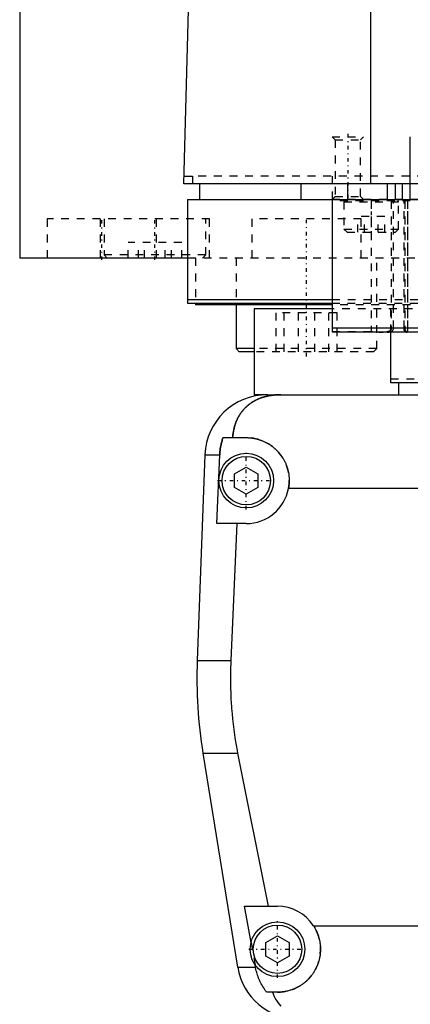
# Model space of a CAD drawing. Extents: x -120 to 120, y -136 to 715.
# Tile 2 of 12: x -100 to -50, y -71 to 56. Entities that reach past the tile are written whole.
import ezdxf

# ---------------------------------------------------------------- set-up
doc = ezdxf.new("R2010")
doc.units = 0
doc.linetypes.add('CENTER', pattern=[1.5, 0.45, -0.5, 0.05, -0.5])
doc.linetypes.add('DASHED', pattern=[2, 1, -1])
for name, color, linetype in [('AM_0', 7, 'CONTINUOUS'), ('AM_10', 7, 'CONTINUOUS'), ('AM_3', 7, 'DASHED'), ('AM_7', 7, 'CENTER')]:
    doc.layers.add(name, color=color, linetype=linetype)

msp = doc.modelspace()

# ---------------------------------------------------------------- linework, layer by layer
at = {"layer": 'AM_0', "color": 7, "linetype": 'CONTINUOUS'}
for p, q in [((-100, 363), (-100, 25)), ((-55.06, 34.5), (-55.06, 116.6)), ((-79, 34.5), (-76.83, 115.63)), ((-78.97, 35.5), (-77.86, 35.5)), ((-77.86, 35.5), (-77.86, 34.5)), ((79, 34.5), (-79, 34.5)), ((-77, 34.5), (-77, 32.5)), ((-64, 34.5), (-64, 32.5)), ((-58, 32.5), (-58, 34.5)), ((-52.9, 32.5), (-52.9, 34.5)), ((-51.9, 32.5), (-51.9, 34.5)), ((-51, 32.5), (-51, 34.5)), ((-78.5, 32.5), (78.5, 32.5)), ((-78.5, 32.5), (-78.5, 19.2)), ((-60, 32.5), (-60, 15.5)), ((-78.56, 25), (-100, 25)), ((-78.5, 19.7), (-60, 19.7)), ((-78.5, 19.2), (-60.04, 19.2)), ((-77.5, 19.2), (-77.5, 19)), ((-60.01, 19), (-77.5, 19)), ((-72.29, 19), (-72.29, 13.4)), ((-70, 18.5), (-70, 7.5)), ((-60.07, 18.5), (-70, 18.5)), ((-36, 16), (-60, 16)), ((-36, 15.5), (-60, 15.5)), ((-52.5, 9), (-52.5, 15.5)), ((-72.29, 13.4), (-71.89, 13)), ((-70.01, 13.4), (-72.29, 13.4)), ((-70, 13), (-71.89, 13)), ((-36, 9), (-52.5, 9)), ((-51.5, 9), (-51.5, 7.5)), ((-68.3, 7.5), (-70, 7.5)), ((-68.3, 7.5), (-36, 7.5)), ((-73.97, 2), (-71, 2)), ((-76.29, -0.2), (-77.28, -26.54)), ((-76.29, -0.2), (-74.4, -0.2)), ((-74.75, -9), (-74.4, -0.2)), ((-72.5, -2.63), (-71, -1.77)), ((-71, -1.77), (-69.5, -2.63)), ((-72.5, -4.37), (-72.5, -2.63)), ((-69.5, -2.63), (-69.5, -4.37)), ((-71, -5.23), (-72.5, -4.37)), ((-69.5, -4.37), (-71, -5.23)), ((-31.65, -4.5), (-65.59, -4.5)), ((-71, -9), (-74.75, -9)), ((-72.2, -9), (-72.97, -26.54)), ((-77.28, -26.54), (-72.97, -26.54)), ((-76.54, -38.4), (-72.1, -65.78)), ((-76.54, -38.4), (-72.1, -38.4)), ((-72.1, -38.4), (-68.19, -58)), ((-71.21, -58), (-67, -58)), ((-70.39, -62.62), (-71.21, -58)), ((-62.39, -60.5), (-9.77, -60.5)), ((-68.5, -62.63), (-67, -61.77)), ((-67, -61.77), (-65.5, -62.63)), ((-68.5, -64.37), (-68.5, -62.63)), ((-65.5, -62.63), (-65.5, -64.37)), ((-69.82, -65.78), (-69.87, -65.5)), ((-67, -65.23), (-68.5, -64.37)), ((-65.5, -64.37), (-67, -65.23)), ((-72.1, -65.78), (-69.82, -65.78)), ((-67, -69), (-68.39, -69))]:
    msp.add_line(p, q, dxfattribs=at)
for points in [[(-66.56, 7.5, 0), (-66.61, 7.5, 0), (-66.7, 7.5, 0), (-66.8, 7.5, 0), (-66.84, 7.5, 0), (-66.89, 7.49, 0), (-66.98, 7.49, 0), (-67.08, 7.49, 0), (-67.17, 7.48, 0), (-67.26, 7.47, 0), (-67.35, 7.47, 0), (-67.4, 7.46, 0), (-67.45, 7.46, 0), (-67.54, 7.45, 0), (-67.63, 7.44, 0), (-67.72, 7.42, 0), (-67.82, 7.41, 0), (-67.91, 7.4, 0), (-67.95, 7.39, 0), (-68, 7.38, 0), (-68.09, 7.37, 0), (-68.18, 7.35, 0), (-68.23, 7.34, 0), (-68.27, 7.33, 0), (-68.36, 7.31, 0), (-68.45, 7.29, 0), (-68.49, 7.28, 0), (-68.53, 7.27, 0), (-68.62, 7.24, 0), (-68.71, 7.22, 0), (-68.79, 7.2, 0), (-68.88, 7.17, 0), (-68.96, 7.14, 0), (-69, 7.13, 0), (-69.04, 7.11, 0), (-69.13, 7.08, 0), (-69.21, 7.05, 0), (-69.29, 7.02, 0), (-69.37, 6.99, 0), (-69.45, 6.96, 0), (-69.49, 6.94, 0), (-69.53, 6.92, 0), (-69.6, 6.89, 0), (-69.68, 6.85, 0), (-69.76, 6.81, 0), (-69.83, 6.77, 0), (-69.91, 6.74, 0), (-69.94, 6.72, 0), (-69.98, 6.69, 0), (-70.05, 6.65, 0), (-70.12, 6.61, 0), (-70.19, 6.57, 0), (-70.26, 6.52, 0), (-70.33, 6.48, 0), (-70.37, 6.46, 0), (-70.4, 6.43, 0), (-70.47, 6.39, 0), (-70.53, 6.34, 0), (-70.6, 6.29, 0), (-70.66, 6.24, 0), (-70.72, 6.19, 0), (-70.75, 6.17, 0), (-70.78, 6.14, 0), (-70.84, 6.09, 0), (-70.9, 6.04, 0), (-70.93, 6.01, 0), (-70.96, 5.98, 0), (-71.02, 5.93, 0), (-71.08, 5.87, 0), (-71.1, 5.85, 0), (-71.13, 5.82, 0), (-71.19, 5.76, 0), (-71.24, 5.71, 0), (-71.29, 5.65, 0), (-71.34, 5.59, 0), (-71.4, 5.53, 0), (-71.42, 5.5, 0), (-71.45, 5.47, 0), (-71.5, 5.41, 0), (-71.54, 5.35, 0), (-71.59, 5.28, 0), (-71.64, 5.22, 0), (-71.68, 5.16, 0), (-71.71, 5.12, 0), (-71.73, 5.09, 0), (-71.77, 5.02, 0), (-71.82, 4.96, 0), (-71.86, 4.89, 0), (-71.9, 4.82, 0), (-71.94, 4.75, 0), (-71.96, 4.72, 0), (-71.98, 4.68, 0), (-72.02, 4.61, 0), (-72.06, 4.54, 0), (-72.1, 4.46, 0), (-72.13, 4.39, 0), (-72.17, 4.32, 0), (-72.18, 4.28, 0), (-72.2, 4.24, 0), (-72.24, 4.16, 0), (-72.27, 4.09, 0), (-72.3, 4.01, 0), (-72.33, 3.93, 0), (-72.36, 3.85, 0), (-72.37, 3.81, 0), (-72.39, 3.77, 0), (-72.42, 3.69, 0), (-72.44, 3.61, 0), (-72.46, 3.57, 0), (-72.47, 3.52, 0), (-72.49, 3.44, 0), (-72.52, 3.36, 0), (-72.53, 3.32, 0), (-72.54, 3.27, 0), (-72.56, 3.19, 0), (-72.58, 3.1, 0), (-72.6, 3.02, 0), (-72.62, 2.93, 0), (-72.63, 2.84, 0), (-72.64, 2.8, 0), (-72.65, 2.76, 0), (-72.66, 2.67, 0), (-72.68, 2.58, 0), (-72.72, 2.27, 0), (-72.74, 2, 0)], [(-74.4, -0.2, 0), (-74.39, -0.14, 0), (-74.39, -0.02, 0), (-74.38, 0.1, 0), (-74.37, 0.16, 0), (-74.37, 0.23, 0), (-74.35, 0.35, 0), (-74.34, 0.47, 0), (-74.32, 0.6, 0), (-74.3, 0.72, 0), (-74.28, 0.85, 0), (-74.27, 0.91, 0), (-74.26, 0.97, 0), (-74.23, 1.1, 0), (-74.2, 1.22, 0), (-74.17, 1.34, 0), (-74.14, 1.47, 0), (-74.1, 1.59, 0), (-74.09, 1.65, 0), (-74.07, 1.71, 0), (-74.03, 1.83, 0), (-73.99, 1.94, 0), (-73.97, 2, 0)], [(-71, 2, 0), (-70.96, 2, 0), (-70.87, 2, 0), (-70.78, 2, 0), (-70.73, 1.99, 0), (-70.69, 1.99, 0), (-70.6, 1.99, 0), (-70.51, 1.98, 0), (-70.42, 1.97, 0), (-70.33, 1.96, 0), (-70.24, 1.95, 0), (-70.19, 1.94, 0), (-70.15, 1.93, 0), (-70.06, 1.92, 0), (-69.97, 1.9, 0), (-69.88, 1.88, 0), (-69.79, 1.86, 0), (-69.7, 1.84, 0), (-69.65, 1.83, 0), (-69.61, 1.82, 0), (-69.52, 1.8, 0), (-69.43, 1.77, 0), (-69.38, 1.76, 0), (-69.34, 1.74, 0), (-69.25, 1.72, 0), (-69.17, 1.69, 0), (-69.12, 1.67, 0), (-69.08, 1.65, 0), (-68.99, 1.62, 0), (-68.91, 1.59, 0), (-68.82, 1.55, 0), (-68.74, 1.51, 0), (-68.66, 1.48, 0), (-68.61, 1.46, 0), (-68.57, 1.44, 0), (-68.49, 1.39, 0), (-68.41, 1.35, 0), (-68.33, 1.31, 0), (-68.25, 1.26, 0), (-68.17, 1.22, 0), (-68.14, 1.2, 0), (-68.1, 1.17, 0), (-68.02, 1.12, 0), (-67.95, 1.07, 0), (-67.87, 1.02, 0), (-67.8, 0.97, 0), (-67.73, 0.92, 0), (-67.69, 0.89, 0), (-67.66, 0.87, 0), (-67.59, 0.81, 0), (-67.52, 0.76, 0), (-67.45, 0.7, 0), (-67.39, 0.65, 0), (-67.32, 0.59, 0), (-67.29, 0.56, 0), (-67.26, 0.53, 0), (-67.2, 0.47, 0), (-67.14, 0.41, 0), (-67.08, 0.35, 0), (-67.02, 0.29, 0), (-66.96, 0.23, 0), (-66.93, 0.2, 0), (-66.9, 0.17, 0), (-66.84, 0.1, 0), (-66.79, 0.04, 0), (-66.76, 0, 0), (-66.73, -0.03, 0), (-66.68, -0.1, 0), (-66.62, -0.17, 0), (-66.6, -0.2, 0), (-66.57, -0.24, 0), (-66.52, -0.31, 0), (-66.47, -0.38, 0), (-66.42, -0.45, 0), (-66.37, -0.53, 0), (-66.32, -0.6, 0), (-66.3, -0.64, 0), (-66.28, -0.68, 0), (-66.23, -0.76, 0), (-66.19, -0.83, 0), (-66.15, -0.91, 0), (-66.11, -0.99, 0), (-66.06, -1.07, 0), (-66.05, -1.11, 0), (-66.03, -1.15, 0), (-65.99, -1.23, 0), (-65.95, -1.32, 0), (-65.92, -1.4, 0), (-65.88, -1.48, 0), (-65.85, -1.57, 0), (-65.84, -1.61, 0), (-65.82, -1.65, 0), (-65.79, -1.74, 0), (-65.76, -1.82, 0), (-65.74, -1.91, 0), (-65.71, -1.99, 0), (-65.69, -2.08, 0), (-65.68, -2.12, 0), (-65.66, -2.17, 0), (-65.64, -2.25, 0), (-65.62, -2.34, 0), (-65.61, -2.43, 0), (-65.59, -2.52, 0), (-65.57, -2.6, 0), (-65.57, -2.65, 0), (-65.56, -2.69, 0), (-65.55, -2.78, 0), (-65.54, -2.87, 0), (-65.53, -2.91, 0), (-65.53, -2.96, 0), (-65.52, -3.04, 0), (-65.51, -3.13, 0), (-65.51, -3.18, 0), (-65.51, -3.22, 0), (-65.5, -3.31, 0), (-65.5, -3.39, 0), (-65.5, -3.48, 0), (-65.5, -3.57, 0), (-65.5, -3.65, 0), (-65.5, -3.7, 0), (-65.51, -3.74, 0), (-65.51, -3.83, 0), (-65.52, -3.92, 0), (-65.52, -4.01, 0), (-65.53, -4.1, 0), (-65.54, -4.19, 0), (-65.55, -4.23, 0), (-65.55, -4.28, 0), (-65.57, -4.37, 0), (-65.58, -4.46, 0), (-65.59, -4.5, 0)], [(-72.97, -26.54, 0), (-72.99, -26.87, 0), (-73.01, -27.51, 0), (-73.02, -28.16, 0), (-73.02, -28.47, 0), (-73.02, -28.79, 0), (-73.02, -29.43, 0), (-73, -30.07, 0), (-72.98, -30.72, 0), (-72.96, -31.37, 0), (-72.92, -32.03, 0), (-72.9, -32.36, 0), (-72.87, -32.69, 0), (-72.82, -33.35, 0), (-72.75, -34.02, 0), (-72.68, -34.69, 0), (-72.59, -35.36, 0), (-72.5, -36.04, 0), (-72.45, -36.38, 0), (-72.4, -36.71, 0), (-72.29, -37.39, 0), (-72.17, -38.06, 0), (-72.1, -38.4, 0)], [(-62.39, -60.5, 0), (-62.36, -60.55, 0), (-62.3, -60.65, 0), (-62.24, -60.74, 0), (-62.21, -60.79, 0), (-62.18, -60.84, 0), (-62.13, -60.95, 0), (-62.08, -61.05, 0), (-62.03, -61.15, 0), (-61.98, -61.26, 0), (-61.93, -61.36, 0), (-61.91, -61.41, 0), (-61.89, -61.47, 0), (-61.85, -61.57, 0), (-61.81, -61.68, 0), (-61.77, -61.79, 0), (-61.74, -61.9, 0), (-61.71, -62.01, 0), (-61.69, -62.06, 0), (-61.68, -62.12, 0), (-61.65, -62.23, 0), (-61.62, -62.34, 0), (-61.61, -62.39, 0), (-61.6, -62.45, 0), (-61.58, -62.56, 0), (-61.56, -62.66, 0), (-61.56, -62.72, 0), (-61.55, -62.77, 0), (-61.53, -62.88, 0), (-61.52, -62.99, 0), (-61.51, -63.1, 0), (-61.51, -63.21, 0), (-61.5, -63.31, 0), (-61.5, -63.37, 0), (-61.5, -63.42, 0), (-61.5, -63.52, 0), (-61.5, -63.63, 0), (-61.5, -63.73, 0), (-61.51, -63.84, 0), (-61.52, -63.95, 0), (-61.52, -64, 0), (-61.53, -64.05, 0), (-61.54, -64.16, 0), (-61.55, -64.26, 0), (-61.57, -64.37, 0), (-61.59, -64.47, 0), (-61.61, -64.58, 0), (-61.62, -64.63, 0), (-61.63, -64.69, 0), (-61.65, -64.79, 0), (-61.68, -64.9, 0), (-61.71, -65, 0), (-61.74, -65.1, 0), (-61.77, -65.21, 0), (-61.79, -65.26, 0), (-61.81, -65.31, 0), (-61.84, -65.41, 0), (-61.88, -65.51, 0), (-61.92, -65.61, 0), (-61.96, -65.71, 0), (-62.01, -65.81, 0), (-62.03, -65.86, 0), (-62.05, -65.9, 0), (-62.1, -66, 0), (-62.15, -66.1, 0), (-62.18, -66.14, 0), (-62.2, -66.19, 0), (-62.26, -66.28, 0), (-62.31, -66.37, 0), (-62.34, -66.42, 0), (-62.37, -66.46, 0), (-62.43, -66.55, 0), (-62.49, -66.64, 0), (-62.55, -66.73, 0), (-62.61, -66.81, 0), (-62.67, -66.9, 0), (-62.71, -66.94, 0), (-62.74, -66.98, 0), (-62.81, -67.06, 0), (-62.87, -67.14, 0), (-62.94, -67.21, 0), (-63.01, -67.29, 0), (-63.09, -67.36, 0), (-63.12, -67.4, 0), (-63.16, -67.44, 0), (-63.23, -67.51, 0), (-63.31, -67.58, 0), (-63.38, -67.64, 0), (-63.46, -67.71, 0), (-63.55, -67.78, 0), (-63.59, -67.81, 0), (-63.63, -67.85, 0), (-63.71, -67.91, 0), (-63.8, -67.97, 0), (-63.89, -68.04, 0), (-63.98, -68.1, 0), (-64.07, -68.15, 0), (-64.12, -68.18, 0), (-64.16, -68.21, 0), (-64.26, -68.27, 0), (-64.36, -68.32, 0), (-64.45, -68.37, 0), (-64.55, -68.43, 0), (-64.65, -68.47, 0), (-64.7, -68.5, 0), (-64.76, -68.52, 0), (-64.86, -68.57, 0), (-64.96, -68.61, 0), (-65.02, -68.63, 0), (-65.07, -68.65, 0), (-65.17, -68.69, 0), (-65.28, -68.72, 0), (-65.34, -68.74, 0), (-65.39, -68.76, 0), (-65.5, -68.79, 0), (-65.61, -68.82, 0), (-65.72, -68.85, 0), (-65.83, -68.87, 0), (-65.94, -68.9, 0), (-66, -68.91, 0), (-66.05, -68.92, 0), (-66.16, -68.94, 0), (-66.27, -68.95, 0), (-66.39, -68.97, 0), (-66.5, -68.98, 0), (-66.61, -68.99, 0), (-66.67, -68.99, 0), (-66.72, -68.99, 0), (-66.83, -69, 0), (-66.94, -69, 0), (-67, -69, 0)], [(-68.39, -69, 0), (-68.45, -68.92, 0), (-68.56, -68.77, 0), (-68.67, -68.61, 0), (-68.72, -68.53, 0), (-68.77, -68.45, 0), (-68.88, -68.28, 0), (-68.98, -68.11, 0), (-69.07, -67.93, 0), (-69.17, -67.75, 0), (-69.26, -67.57, 0), (-69.3, -67.47, 0), (-69.34, -67.38, 0), (-69.42, -67.19, 0), (-69.49, -67.01, 0), (-69.55, -66.83, 0), (-69.61, -66.65, 0), (-69.66, -66.46, 0), (-69.69, -66.37, 0), (-69.71, -66.27, 0), (-69.76, -66.08, 0), (-69.8, -65.88, 0), (-69.82, -65.78, 0)], [(-67.64, -69, 0), (-67.57, -69.19, 0), (-67.42, -69.55, 0), (-67.24, -69.89, 0), (-67.14, -70.05, 0), (-67.04, -70.21, 0), (-66.82, -70.51, 0), (-66.59, -70.78, 0)]]:
    msp.add_polyline3d(points, dxfattribs=at)
for centre, radius in [((-71, -3.5), 3.5), ((-71, -3.5), 3.1), ((-67, -63.5), 3.5), ((-67, -63.5), 3.1)]:
    msp.add_circle(centre, radius, dxfattribs=at)
for centre, radius, start, end in [((-68.3, -0.5), 8, 90, 177.861), ((-71, -3.5), 5.5, 270, 349.5243), ((-17.32, -28.78), 60, 177.861, 189.225), ((-67, -63.5), 5.5, 33.0557, 90), ((-64.2, -64.5), 8, 189.225, 270)]:
    msp.add_arc(centre, radius, start, end, dxfattribs=at)
at = {"layer": 'AM_10', "color": 7, "linetype": 'CONTINUOUS'}
msp.add_line((-50, 32.5), (-50, 40.5), dxfattribs=at)
at = {"layer": 'AM_3', "color": 6, "linetype": 'DASHED'}
for p, q in [((-60, 40.5), (-59.62, 40.12)), ((-60, 40.5), (-56, 40.5)), ((-56.38, 40.12), (-56, 40.5)), ((-59.62, 40.12), (-59.62, 32.88)), ((-59.62, 40.12), (-56.38, 40.12)), ((-56.38, 32.88), (-56.38, 40.12)), ((77.86, 35.5), (-77.86, 35.5)), ((-60, 35.5), (-60, 32.5)), ((-59.62, 32.88), (-60, 32.5)), ((-59.62, 32.88), (-56.38, 32.88)), ((-56, 32.5), (-56.38, 32.88)), ((77, 32.5), (-60.01, 32.5)), ((60, 32.3), (-60, 32.3)), ((-58.5, 32.2), (-58.5, 28.7)), ((-58.5, 32.2), (-51.5, 32.2)), ((-55, 32.3), (-55, 15.5)), ((-52.44, 32.3), (-52.44, 16)), ((-52.15, 16), (-52.15, 32.3)), ((-51.5, 28.7), (-51.5, 32.2)), ((-50.79, 16), (-50.79, 32.3)), ((-50.69, 32.3), (-50.69, 16)), ((-50.36, 32.3), (-50.36, 16)), ((-50.32, 16), (-50.32, 32.3)), ((-56.73, 28.3), (-56.73, 30.3)), ((-53.27, 30.3), (-56.73, 30.3)), ((-55.87, 28.3), (-55.87, 30.3)), ((-54.13, 28.3), (-54.13, 30.3)), ((-53.27, 28.3), (-53.27, 30.3)), ((-96.5, 30), (-96.5, 25)), ((-75.69, 30), (-96.5, 30)), ((-89.69, 30), (-89.69, 25)), ((-89.19, 30), (-89.19, 25.4)), ((-82.5, 25), (-82.5, 30)), ((-76.19, 25.4), (-76.19, 30)), ((-75.69, 25), (-75.69, 30)), ((-70.29, 30), (-70.29, 25)), ((-56.29, 30), (-70.29, 30)), ((-56.29, 25), (-56.29, 30)), ((-58.5, 28.7), (-58.1, 28.3)), ((-58.5, 28.7), (-51.5, 28.7)), ((-58.1, 28.3), (-51.9, 28.3)), ((-51.9, 28.3), (-51.5, 28.7)), ((-86.12, 25), (-86.12, 27)), ((-79.25, 27), (-86.12, 27)), ((-84.8, 25), (-84.8, 27)), ((-84.01, 25), (-84.01, 27)), ((-81.36, 25), (-81.36, 27)), ((-80.58, 25), (-80.58, 27)), ((-79.25, 25), (-79.25, 27)), ((-89.19, 25.4), (-88.79, 25)), ((-76.19, 25.4), (-89.19, 25.4)), ((-76.59, 25), (-76.19, 25.4)), ((78.56, 25), (-78.56, 25)), ((-77.5, 25), (-77.5, 19.2)), ((-72.29, 25), (-72.29, 19)), ((-54.29, 13.4), (-54.29, 25)), ((-60.04, 19.2), (60.04, 19.2)), ((60.01, 19), (-60.01, 19)), ((-60, 19.7), (60, 19.7)), ((-52.5, 15.5), (-52.5, 19.2)), ((-67.19, 13), (-67.19, 18)), ((-59.38, 18), (-67.19, 18)), ((-66.14, 13), (-66.14, 18)), ((-64.33, 13), (-64.33, 18)), ((-62.24, 13), (-62.24, 18)), ((-60.43, 13), (-60.43, 18)), ((-1.73, 18.5), (-60.07, 18.5)), ((-59.38, 13), (-59.38, 18)), ((-60, 15.57), (-55, 15.57)), ((-54.31, 15.5), (-60, 15.5)), ((-54.29, 13.4), (-70.01, 13.4)), ((-54.69, 13), (-70, 13)), ((-54.69, 13), (-54.29, 13.4)), ((52.5, 9.5), (-52.5, 9.5)), ((-70.39, -62.62), (-69.87, -65.5))]:
    msp.add_line(p, q, dxfattribs=at)
for points in [[(-55, 15.57, 0), (-54.96, 15.57, 0), (-54.88, 15.57, 0), (-54.79, 15.56, 0), (-54.75, 15.56, 0), (-54.71, 15.56, 0), (-54.62, 15.56, 0), (-54.54, 15.55, 0), (-54.45, 15.55, 0), (-54.37, 15.55, 0), (-54.28, 15.54, 0), (-54.24, 15.54, 0), (-54.19, 15.53, 0), (-54.11, 15.53, 0), (-54.02, 15.52, 0), (-53.93, 15.52, 0), (-53.85, 15.51, 0), (-53.77, 15.51, 0), (-53.72, 15.51, 0), (-53.68, 15.5, 0), (-53.6, 15.5, 0), (-53.52, 15.5, 0), (-53.48, 15.5, 0)], [(-52.44, 16, 0), (-52.44, 15.99, 0), (-52.44, 15.98, 0), (-52.44, 15.97, 0), (-52.44, 15.96, 0), (-52.44, 15.96, 0), (-52.44, 15.95, 0), (-52.45, 15.93, 0), (-52.45, 15.92, 0), (-52.45, 15.91, 0), (-52.45, 15.9, 0), (-52.46, 15.89, 0), (-52.46, 15.89, 0), (-52.46, 15.88, 0), (-52.47, 15.86, 0), (-52.47, 15.85, 0), (-52.48, 15.84, 0), (-52.48, 15.83, 0), (-52.49, 15.83, 0), (-52.49, 15.82, 0), (-52.5, 15.81, 0), (-52.5, 15.8, 0), (-52.51, 15.8, 0), (-52.51, 15.79, 0), (-52.52, 15.78, 0), (-52.53, 15.77, 0), (-52.53, 15.77, 0), (-52.53, 15.76, 0), (-52.54, 15.76, 0), (-52.55, 15.75, 0), (-52.56, 15.74, 0), (-52.57, 15.73, 0), (-52.57, 15.72, 0), (-52.58, 15.72, 0), (-52.58, 15.72, 0), (-52.59, 15.71, 0), (-52.6, 15.7, 0), (-52.61, 15.69, 0), (-52.62, 15.69, 0), (-52.63, 15.68, 0), (-52.63, 15.68, 0), (-52.64, 15.67, 0), (-52.65, 15.67, 0), (-52.66, 15.66, 0), (-52.67, 15.66, 0), (-52.68, 15.65, 0), (-52.69, 15.64, 0), (-52.69, 15.64, 0), (-52.7, 15.64, 0), (-52.71, 15.63, 0), (-52.72, 15.63, 0), (-52.76, 15.61, 0), (-52.82, 15.59, 0), (-52.85, 15.58, 0), (-52.88, 15.57, 0), (-52.95, 15.55, 0), (-53.02, 15.53, 0), (-53.1, 15.52, 0), (-53.17, 15.51, 0), (-53.24, 15.51, 0), (-53.27, 15.51, 0), (-53.3, 15.5, 0), (-53.37, 15.5, 0), (-53.44, 15.5, 0), (-53.48, 15.5, 0)], [(-52.98, 15.5, 0), (-52.95, 15.5, 0), (-52.89, 15.5, 0), (-52.83, 15.51, 0), (-52.8, 15.51, 0), (-52.77, 15.51, 0), (-52.71, 15.52, 0), (-52.65, 15.53, 0), (-52.59, 15.54, 0), (-52.54, 15.56, 0), (-52.49, 15.58, 0), (-52.46, 15.59, 0), (-52.46, 15.59, 0), (-52.45, 15.6, 0), (-52.44, 15.6, 0), (-52.43, 15.6, 0), (-52.43, 15.6, 0), (-52.42, 15.61, 0), (-52.41, 15.61, 0), (-52.4, 15.62, 0), (-52.39, 15.62, 0), (-52.39, 15.63, 0), (-52.38, 15.63, 0), (-52.38, 15.63, 0), (-52.37, 15.64, 0), (-52.36, 15.64, 0), (-52.35, 15.65, 0), (-52.34, 15.65, 0), (-52.34, 15.66, 0), (-52.33, 15.66, 0), (-52.33, 15.67, 0), (-52.32, 15.67, 0), (-52.31, 15.68, 0), (-52.31, 15.68, 0), (-52.3, 15.69, 0), (-52.29, 15.7, 0), (-52.29, 15.7, 0), (-52.29, 15.7, 0), (-52.28, 15.71, 0), (-52.27, 15.72, 0), (-52.26, 15.72, 0), (-52.26, 15.73, 0), (-52.25, 15.74, 0), (-52.25, 15.74, 0), (-52.24, 15.75, 0), (-52.24, 15.75, 0), (-52.23, 15.76, 0), (-52.23, 15.77, 0), (-52.22, 15.78, 0), (-52.21, 15.79, 0), (-52.21, 15.79, 0), (-52.21, 15.8, 0), (-52.2, 15.8, 0), (-52.2, 15.81, 0), (-52.2, 15.82, 0), (-52.19, 15.82, 0), (-52.19, 15.83, 0), (-52.18, 15.84, 0), (-52.18, 15.85, 0), (-52.18, 15.85, 0), (-52.18, 15.86, 0), (-52.17, 15.87, 0), (-52.17, 15.88, 0), (-52.17, 15.89, 0), (-52.16, 15.9, 0), (-52.16, 15.91, 0), (-52.16, 15.91, 0), (-52.16, 15.92, 0), (-52.16, 15.93, 0), (-52.15, 15.94, 0), (-52.15, 15.95, 0), (-52.15, 15.96, 0), (-52.15, 15.97, 0), (-52.15, 15.97, 0), (-52.15, 15.98, 0), (-52.15, 15.99, 0), (-52.15, 16, 0)], [(-50.56, 15.5, 0), (-50.57, 15.5, 0), (-50.57, 15.5, 0), (-50.57, 15.5, 0), (-50.57, 15.5, 0), (-50.57, 15.5, 0), (-50.58, 15.5, 0), (-50.58, 15.5, 0), (-50.58, 15.5, 0), (-50.58, 15.5, 0), (-50.59, 15.5, 0), (-50.59, 15.5, 0), (-50.59, 15.5, 0), (-50.59, 15.51, 0), (-50.6, 15.51, 0), (-50.6, 15.51, 0), (-50.6, 15.51, 0), (-50.6, 15.51, 0), (-50.61, 15.51, 0), (-50.61, 15.51, 0), (-50.61, 15.51, 0), (-50.61, 15.51, 0), (-50.61, 15.52, 0), (-50.62, 15.52, 0), (-50.62, 15.52, 0), (-50.62, 15.52, 0), (-50.62, 15.52, 0), (-50.62, 15.52, 0), (-50.63, 15.53, 0), (-50.63, 15.53, 0), (-50.63, 15.53, 0), (-50.64, 15.53, 0), (-50.64, 15.53, 0), (-50.64, 15.54, 0), (-50.64, 15.54, 0), (-50.65, 15.54, 0), (-50.65, 15.54, 0), (-50.65, 15.55, 0), (-50.65, 15.55, 0), (-50.66, 15.55, 0), (-50.66, 15.55, 0), (-50.66, 15.56, 0), (-50.66, 15.56, 0), (-50.67, 15.56, 0), (-50.67, 15.57, 0), (-50.67, 15.57, 0), (-50.67, 15.57, 0), (-50.67, 15.58, 0), (-50.68, 15.58, 0), (-50.68, 15.58, 0), (-50.68, 15.59, 0), (-50.68, 15.59, 0), (-50.69, 15.59, 0), (-50.69, 15.6, 0), (-50.69, 15.6, 0), (-50.69, 15.6, 0), (-50.7, 15.61, 0), (-50.7, 15.61, 0), (-50.7, 15.61, 0), (-50.7, 15.62, 0), (-50.71, 15.62, 0), (-50.71, 15.63, 0), (-50.71, 15.63, 0), (-50.71, 15.63, 0), (-50.71, 15.64, 0), (-50.71, 15.64, 0), (-50.72, 15.64, 0), (-50.72, 15.65, 0), (-50.72, 15.65, 0), (-50.72, 15.66, 0), (-50.72, 15.66, 0), (-50.72, 15.66, 0), (-50.73, 15.67, 0), (-50.73, 15.67, 0), (-50.73, 15.68, 0), (-50.73, 15.68, 0), (-50.73, 15.69, 0), (-50.74, 15.69, 0), (-50.74, 15.7, 0), (-50.74, 15.7, 0), (-50.74, 15.71, 0), (-50.74, 15.71, 0), (-50.75, 15.72, 0), (-50.75, 15.72, 0), (-50.75, 15.73, 0), (-50.75, 15.73, 0), (-50.75, 15.74, 0), (-50.75, 15.74, 0), (-50.76, 15.75, 0), (-50.76, 15.76, 0), (-50.76, 15.76, 0), (-50.76, 15.76, 0), (-50.76, 15.77, 0), (-50.76, 15.78, 0), (-50.77, 15.78, 0), (-50.77, 15.79, 0), (-50.77, 15.8, 0), (-50.77, 15.8, 0), (-50.77, 15.81, 0), (-50.77, 15.81, 0), (-50.77, 15.82, 0), (-50.77, 15.83, 0), (-50.78, 15.83, 0), (-50.78, 15.84, 0), (-50.78, 15.84, 0), (-50.78, 15.85, 0), (-50.78, 15.86, 0), (-50.78, 15.86, 0), (-50.78, 15.87, 0), (-50.78, 15.87, 0), (-50.78, 15.88, 0), (-50.78, 15.88, 0), (-50.78, 15.89, 0), (-50.78, 15.89, 0), (-50.78, 15.9, 0), (-50.79, 15.91, 0), (-50.79, 15.91, 0), (-50.79, 15.92, 0), (-50.79, 15.93, 0), (-50.79, 15.93, 0), (-50.79, 15.94, 0), (-50.79, 15.94, 0), (-50.79, 15.95, 0), (-50.79, 15.96, 0), (-50.79, 15.97, 0), (-50.79, 15.97, 0), (-50.79, 15.98, 0), (-50.79, 15.98, 0), (-50.79, 15.99, 0), (-50.79, 16, 0), (-50.79, 16, 0)], [(-50.69, 16, 0), (-50.69, 16, 0), (-50.69, 15.99, 0), (-50.69, 15.98, 0), (-50.69, 15.98, 0), (-50.69, 15.97, 0), (-50.69, 15.97, 0), (-50.69, 15.96, 0), (-50.69, 15.95, 0), (-50.69, 15.95, 0), (-50.69, 15.94, 0), (-50.69, 15.93, 0), (-50.69, 15.93, 0), (-50.69, 15.92, 0), (-50.69, 15.92, 0), (-50.69, 15.91, 0), (-50.69, 15.9, 0), (-50.69, 15.89, 0), (-50.69, 15.89, 0), (-50.69, 15.89, 0), (-50.68, 15.88, 0), (-50.68, 15.87, 0), (-50.68, 15.87, 0), (-50.68, 15.86, 0), (-50.68, 15.86, 0), (-50.68, 15.85, 0), (-50.68, 15.85, 0), (-50.68, 15.84, 0), (-50.68, 15.84, 0), (-50.68, 15.83, 0), (-50.68, 15.82, 0), (-50.68, 15.81, 0), (-50.67, 15.81, 0), (-50.67, 15.8, 0), (-50.67, 15.8, 0), (-50.67, 15.79, 0), (-50.67, 15.79, 0), (-50.67, 15.78, 0), (-50.67, 15.77, 0), (-50.67, 15.77, 0), (-50.66, 15.76, 0), (-50.66, 15.76, 0), (-50.66, 15.75, 0), (-50.66, 15.75, 0), (-50.66, 15.74, 0), (-50.66, 15.73, 0), (-50.66, 15.73, 0), (-50.65, 15.72, 0), (-50.65, 15.72, 0), (-50.65, 15.72, 0), (-50.65, 15.71, 0), (-50.65, 15.7, 0), (-50.65, 15.7, 0), (-50.64, 15.69, 0), (-50.64, 15.69, 0), (-50.64, 15.69, 0), (-50.64, 15.68, 0), (-50.64, 15.68, 0), (-50.64, 15.67, 0), (-50.63, 15.66, 0), (-50.63, 15.66, 0), (-50.63, 15.66, 0), (-50.63, 15.65, 0), (-50.63, 15.65, 0), (-50.63, 15.64, 0), (-50.62, 15.64, 0), (-50.62, 15.64, 0), (-50.62, 15.63, 0), (-50.62, 15.63, 0), (-50.62, 15.63, 0), (-50.62, 15.63, 0), (-50.61, 15.62, 0), (-50.61, 15.62, 0), (-50.61, 15.61, 0), (-50.61, 15.61, 0), (-50.61, 15.6, 0), (-50.6, 15.6, 0), (-50.6, 15.6, 0), (-50.6, 15.59, 0), (-50.6, 15.59, 0), (-50.6, 15.59, 0), (-50.59, 15.58, 0), (-50.59, 15.58, 0), (-50.59, 15.58, 0), (-50.59, 15.57, 0), (-50.59, 15.57, 0), (-50.58, 15.57, 0), (-50.58, 15.56, 0), (-50.58, 15.56, 0), (-50.58, 15.56, 0), (-50.58, 15.55, 0), (-50.57, 15.55, 0), (-50.57, 15.55, 0), (-50.57, 15.55, 0), (-50.57, 15.54, 0), (-50.56, 15.54, 0), (-50.56, 15.54, 0), (-50.56, 15.54, 0), (-50.56, 15.54, 0), (-50.56, 15.53, 0), (-50.55, 15.53, 0), (-50.55, 15.53, 0), (-50.55, 15.53, 0), (-50.55, 15.52, 0), (-50.54, 15.52, 0), (-50.54, 15.52, 0), (-50.54, 15.52, 0), (-50.54, 15.52, 0), (-50.54, 15.52, 0), (-50.54, 15.52, 0), (-50.53, 15.51, 0), (-50.53, 15.51, 0), (-50.53, 15.51, 0), (-50.53, 15.51, 0), (-50.53, 15.51, 0), (-50.52, 15.51, 0), (-50.52, 15.51, 0), (-50.52, 15.51, 0), (-50.52, 15.5, 0), (-50.51, 15.5, 0), (-50.51, 15.5, 0), (-50.51, 15.5, 0), (-50.51, 15.5, 0), (-50.51, 15.5, 0), (-50.5, 15.5, 0), (-50.5, 15.5, 0), (-50.5, 15.5, 0), (-50.5, 15.5, 0), (-50.5, 15.5, 0), (-50.49, 15.5, 0), (-50.49, 15.5, 0)], [(-50.36, 16, 0), (-50.36, 16, 0), (-50.36, 15.99, 0), (-50.36, 15.98, 0), (-50.36, 15.98, 0), (-50.36, 15.97, 0), (-50.36, 15.97, 0), (-50.36, 15.96, 0), (-50.36, 15.95, 0), (-50.36, 15.95, 0), (-50.36, 15.94, 0), (-50.36, 15.93, 0), (-50.36, 15.93, 0), (-50.36, 15.92, 0), (-50.36, 15.92, 0), (-50.36, 15.91, 0), (-50.36, 15.9, 0), (-50.36, 15.89, 0), (-50.36, 15.89, 0), (-50.36, 15.89, 0), (-50.36, 15.88, 0), (-50.36, 15.87, 0), (-50.36, 15.87, 0), (-50.36, 15.87, 0), (-50.36, 15.86, 0), (-50.36, 15.85, 0), (-50.36, 15.85, 0), (-50.36, 15.84, 0), (-50.36, 15.84, 0), (-50.36, 15.83, 0), (-50.36, 15.82, 0), (-50.36, 15.82, 0), (-50.36, 15.81, 0), (-50.37, 15.81, 0), (-50.37, 15.8, 0), (-50.37, 15.8, 0), (-50.37, 15.79, 0), (-50.37, 15.78, 0), (-50.37, 15.77, 0), (-50.37, 15.77, 0), (-50.37, 15.76, 0), (-50.37, 15.76, 0), (-50.37, 15.75, 0), (-50.37, 15.75, 0), (-50.37, 15.74, 0), (-50.37, 15.74, 0), (-50.37, 15.73, 0), (-50.37, 15.73, 0), (-50.38, 15.72, 0), (-50.38, 15.72, 0), (-50.38, 15.71, 0), (-50.38, 15.71, 0), (-50.38, 15.7, 0), (-50.38, 15.69, 0), (-50.38, 15.69, 0), (-50.38, 15.69, 0), (-50.38, 15.68, 0), (-50.38, 15.68, 0), (-50.38, 15.67, 0), (-50.39, 15.67, 0), (-50.39, 15.66, 0), (-50.39, 15.66, 0), (-50.39, 15.66, 0), (-50.39, 15.65, 0), (-50.39, 15.65, 0), (-50.39, 15.64, 0), (-50.39, 15.64, 0), (-50.39, 15.64, 0), (-50.39, 15.63, 0), (-50.4, 15.63, 0), (-50.4, 15.63, 0), (-50.4, 15.62, 0), (-50.4, 15.62, 0), (-50.4, 15.61, 0), (-50.4, 15.61, 0), (-50.4, 15.6, 0), (-50.4, 15.6, 0), (-50.4, 15.6, 0), (-50.41, 15.59, 0), (-50.41, 15.59, 0), (-50.41, 15.59, 0), (-50.41, 15.58, 0), (-50.41, 15.58, 0), (-50.41, 15.58, 0), (-50.41, 15.57, 0), (-50.42, 15.57, 0), (-50.42, 15.57, 0), (-50.42, 15.56, 0), (-50.42, 15.56, 0), (-50.42, 15.56, 0), (-50.42, 15.55, 0), (-50.42, 15.55, 0), (-50.43, 15.55, 0), (-50.43, 15.55, 0), (-50.43, 15.54, 0), (-50.43, 15.54, 0), (-50.43, 15.54, 0), (-50.44, 15.54, 0), (-50.44, 15.53, 0), (-50.44, 15.53, 0), (-50.44, 15.53, 0), (-50.44, 15.53, 0), (-50.44, 15.53, 0), (-50.45, 15.52, 0), (-50.45, 15.52, 0), (-50.45, 15.52, 0), (-50.45, 15.52, 0), (-50.45, 15.52, 0), (-50.45, 15.52, 0), (-50.45, 15.51, 0), (-50.46, 15.51, 0), (-50.46, 15.51, 0), (-50.46, 15.51, 0), (-50.46, 15.51, 0), (-50.46, 15.51, 0), (-50.47, 15.51, 0), (-50.47, 15.51, 0), (-50.47, 15.51, 0), (-50.47, 15.5, 0), (-50.47, 15.5, 0), (-50.47, 15.5, 0), (-50.48, 15.5, 0), (-50.48, 15.5, 0), (-50.48, 15.5, 0), (-50.48, 15.5, 0), (-50.49, 15.5, 0), (-50.49, 15.5, 0), (-50.49, 15.5, 0), (-50.49, 15.5, 0), (-50.49, 15.5, 0), (-50.49, 15.5, 0)], [(-50.43, 15.5, 0), (-50.43, 15.5, 0), (-50.43, 15.5, 0), (-50.43, 15.5, 0), (-50.43, 15.5, 0), (-50.42, 15.5, 0), (-50.42, 15.5, 0), (-50.42, 15.5, 0), (-50.42, 15.5, 0), (-50.42, 15.5, 0), (-50.42, 15.5, 0), (-50.41, 15.5, 0), (-50.41, 15.5, 0), (-50.41, 15.51, 0), (-50.41, 15.51, 0), (-50.41, 15.51, 0), (-50.41, 15.51, 0), (-50.4, 15.51, 0), (-50.4, 15.51, 0), (-50.4, 15.51, 0), (-50.4, 15.51, 0), (-50.4, 15.52, 0), (-50.4, 15.52, 0), (-50.4, 15.52, 0), (-50.39, 15.52, 0), (-50.39, 15.52, 0), (-50.39, 15.52, 0), (-50.39, 15.52, 0), (-50.39, 15.53, 0), (-50.39, 15.53, 0), (-50.39, 15.53, 0), (-50.38, 15.53, 0), (-50.38, 15.54, 0), (-50.38, 15.54, 0), (-50.38, 15.54, 0), (-50.38, 15.54, 0), (-50.38, 15.54, 0), (-50.38, 15.55, 0), (-50.37, 15.55, 0), (-50.37, 15.55, 0), (-50.37, 15.56, 0), (-50.37, 15.56, 0), (-50.37, 15.56, 0), (-50.37, 15.56, 0), (-50.37, 15.57, 0), (-50.37, 15.57, 0), (-50.36, 15.57, 0), (-50.36, 15.58, 0), (-50.36, 15.58, 0), (-50.36, 15.58, 0), (-50.36, 15.59, 0), (-50.36, 15.59, 0), (-50.36, 15.6, 0), (-50.36, 15.6, 0), (-50.36, 15.6, 0), (-50.36, 15.6, 0), (-50.35, 15.61, 0), (-50.35, 15.61, 0), (-50.35, 15.62, 0), (-50.35, 15.62, 0), (-50.35, 15.63, 0), (-50.35, 15.63, 0), (-50.35, 15.63, 0), (-50.35, 15.64, 0), (-50.35, 15.64, 0), (-50.35, 15.64, 0), (-50.35, 15.65, 0), (-50.34, 15.65, 0), (-50.34, 15.66, 0), (-50.34, 15.66, 0), (-50.34, 15.66, 0), (-50.34, 15.67, 0), (-50.34, 15.67, 0), (-50.34, 15.68, 0), (-50.34, 15.68, 0), (-50.34, 15.69, 0), (-50.34, 15.69, 0), (-50.34, 15.69, 0), (-50.34, 15.7, 0), (-50.34, 15.71, 0), (-50.33, 15.71, 0), (-50.33, 15.72, 0), (-50.33, 15.72, 0), (-50.33, 15.73, 0), (-50.33, 15.73, 0), (-50.33, 15.74, 0), (-50.33, 15.74, 0), (-50.33, 15.75, 0), (-50.33, 15.76, 0), (-50.33, 15.76, 0), (-50.33, 15.77, 0), (-50.33, 15.77, 0), (-50.33, 15.78, 0), (-50.33, 15.78, 0), (-50.33, 15.79, 0), (-50.33, 15.8, 0), (-50.32, 15.8, 0), (-50.32, 15.81, 0), (-50.32, 15.81, 0), (-50.32, 15.82, 0), (-50.32, 15.82, 0), (-50.32, 15.83, 0), (-50.32, 15.84, 0), (-50.32, 15.84, 0), (-50.32, 15.85, 0), (-50.32, 15.85, 0), (-50.32, 15.86, 0), (-50.32, 15.87, 0), (-50.32, 15.87, 0), (-50.32, 15.87, 0), (-50.32, 15.88, 0), (-50.32, 15.89, 0), (-50.32, 15.89, 0), (-50.32, 15.9, 0), (-50.32, 15.9, 0), (-50.32, 15.91, 0), (-50.32, 15.92, 0), (-50.32, 15.92, 0), (-50.32, 15.93, 0), (-50.32, 15.94, 0), (-50.32, 15.94, 0), (-50.32, 15.95, 0), (-50.32, 15.95, 0), (-50.32, 15.96, 0), (-50.32, 15.97, 0), (-50.32, 15.98, 0), (-50.32, 15.98, 0), (-50.32, 15.98, 0), (-50.32, 15.99, 0), (-50.32, 16, 0), (-50.32, 16, 0)], [(-72.74, 2, 0), (-72.74, 2.05, 0), (-72.73, 2.14, 0), (-72.72, 2.23, 0), (-72.72, 2.27, 0), (-72.71, 2.32, 0), (-72.7, 2.41, 0), (-72.69, 2.5, 0), (-72.68, 2.59, 0), (-72.66, 2.68, 0), (-72.65, 2.76, 0), (-72.64, 2.81, 0), (-72.63, 2.85, 0), (-72.61, 2.94, 0), (-72.6, 3.03, 0), (-72.58, 3.11, 0), (-72.56, 3.2, 0), (-72.54, 3.28, 0), (-72.52, 3.33, 0), (-72.51, 3.37, 0), (-72.49, 3.45, 0), (-72.46, 3.53, 0), (-72.45, 3.58, 0), (-72.44, 3.62, 0), (-72.41, 3.7, 0), (-72.39, 3.78, 0), (-72.37, 3.82, 0), (-72.36, 3.86, 0), (-72.33, 3.94, 0), (-72.3, 4.01, 0), (-72.27, 4.09, 0), (-72.23, 4.17, 0), (-72.2, 4.24, 0), (-72.18, 4.28, 0), (-72.17, 4.32, 0), (-72.13, 4.39, 0), (-72.1, 4.46, 0), (-72.06, 4.54, 0), (-72.02, 4.61, 0), (-71.98, 4.68, 0), (-71.96, 4.71, 0), (-71.94, 4.75, 0), (-71.9, 4.82, 0), (-71.86, 4.89, 0), (-71.82, 4.95, 0), (-71.78, 5.02, 0), (-71.73, 5.08, 0), (-71.71, 5.12, 0), (-71.69, 5.15, 0), (-71.64, 5.21, 0), (-71.6, 5.28, 0), (-71.55, 5.34, 0), (-71.5, 5.4, 0), (-71.45, 5.46, 0), (-71.43, 5.49, 0), (-71.4, 5.52, 0), (-71.35, 5.58, 0), (-71.3, 5.64, 0), (-71.25, 5.7, 0), (-71.19, 5.75, 0), (-71.14, 5.81, 0), (-71.11, 5.84, 0), (-71.08, 5.87, 0), (-71.03, 5.92, 0), (-70.97, 5.98, 0), (-70.94, 6, 0), (-70.91, 6.03, 0), (-70.85, 6.08, 0), (-70.79, 6.13, 0), (-70.76, 6.16, 0), (-70.73, 6.18, 0), (-70.67, 6.23, 0), (-70.6, 6.28, 0), (-70.54, 6.33, 0), (-70.47, 6.38, 0), (-70.41, 6.43, 0), (-70.37, 6.45, 0), (-70.34, 6.47, 0), (-70.27, 6.52, 0), (-70.2, 6.56, 0), (-70.13, 6.61, 0), (-70.06, 6.65, 0), (-69.99, 6.69, 0), (-69.95, 6.71, 0), (-69.91, 6.73, 0), (-69.84, 6.77, 0), (-69.76, 6.81, 0), (-69.69, 6.85, 0), (-69.61, 6.88, 0), (-69.53, 6.92, 0), (-69.5, 6.94, 0), (-69.46, 6.95, 0), (-69.38, 6.99, 0), (-69.3, 7.02, 0), (-69.22, 7.05, 0), (-69.13, 7.08, 0), (-69.05, 7.11, 0), (-69.01, 7.13, 0), (-68.97, 7.14, 0), (-68.89, 7.17, 0), (-68.8, 7.19, 0), (-68.72, 7.22, 0), (-68.63, 7.24, 0), (-68.54, 7.27, 0), (-68.5, 7.28, 0), (-68.46, 7.29, 0), (-68.37, 7.31, 0), (-68.28, 7.33, 0), (-68.23, 7.34, 0), (-68.19, 7.35, 0), (-68.1, 7.36, 0), (-68.01, 7.38, 0), (-67.96, 7.39, 0), (-67.91, 7.4, 0), (-67.82, 7.41, 0), (-67.73, 7.42, 0), (-67.64, 7.44, 0), (-67.55, 7.45, 0), (-67.45, 7.46, 0), (-67.41, 7.46, 0), (-67.36, 7.47, 0), (-67.27, 7.47, 0), (-67.17, 7.48, 0), (-67.08, 7.49, 0), (-66.99, 7.49, 0), (-66.89, 7.49, 0), (-66.85, 7.5, 0), (-66.8, 7.5, 0), (-66.7, 7.5, 0), (-66.61, 7.5, 0), (-66.56, 7.5, 0)], [(-73.97, 2, 0), (-73.99, 1.94, 0), (-74.03, 1.83, 0), (-74.07, 1.71, 0), (-74.09, 1.65, 0), (-74.1, 1.59, 0), (-74.14, 1.47, 0), (-74.17, 1.34, 0), (-74.2, 1.22, 0), (-74.23, 1.1, 0), (-74.26, 0.97, 0), (-74.27, 0.91, 0), (-74.28, 0.85, 0), (-74.3, 0.72, 0), (-74.32, 0.6, 0), (-74.34, 0.47, 0), (-74.35, 0.35, 0), (-74.37, 0.23, 0), (-74.37, 0.16, 0), (-74.38, 0.1, 0), (-74.39, -0.02, 0), (-74.39, -0.14, 0), (-74.4, -0.2, 0)]]:
    msp.add_polyline3d(points, dxfattribs=at)
for centre, radius, start, end in [((-58.4, 32.2), 0.1, 90, 180), ((-51.6, 32.2), 0.1, 0, 90), ((-71, -3.5), 5.5, 349.5243, 90), ((-67, -63.5), 5.5, 270, 33.0557)]:
    msp.add_arc(centre, radius, start, end, dxfattribs=at)
at = {"layer": 'AM_7', "color": 4, "linetype": 'CENTER'}
for p, q in [((-58, 40.9), (-58, 32.1)), ((-55, 32.5), (-55, 28.1)), ((-89.5, 24.75), (-89.5, 30.25)), ((-82.69, 24.75), (-82.69, 30.25)), ((-63.29, 12.4), (-63.29, 30.25)), ((-71, -7.18), (-71, 0.18)), ((-74.67, -3.5), (-67.32, -3.5)), ((-67, -67.17), (-67, -59.83)), ((-70.67, -63.5), (-63.32, -63.5))]:
    msp.add_line(p, q, dxfattribs=at)

doc.saveas('drawing.dxf')
